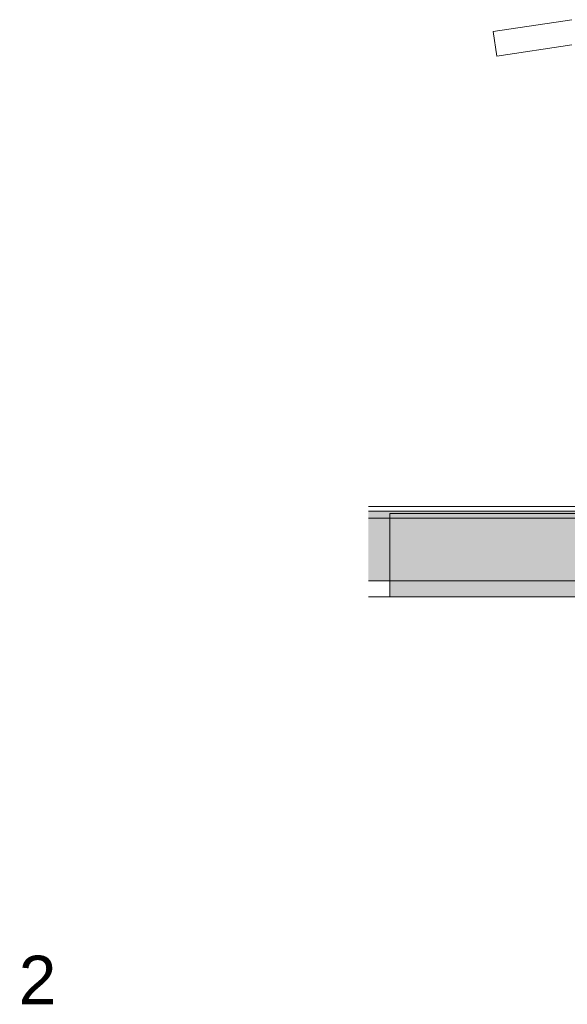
# Model space of a CAD drawing. Header units: millimetres. Extents: x 0 to 650, y -1 to 707.
# Tile 82 of 256: x 335 to 374, y 407 to 478. Entities that reach past the tile are written whole.
import ezdxf
from ezdxf.xclip import XClip

# ---------------------------------------------------------------- set-up
doc = ezdxf.new("R2010")
doc.units = ezdxf.units.MM
doc.header["$MEASUREMENT"] = 0
doc.header["$XCLIPFRAME"] = 0
doc.linetypes.add('Wipeout_Contour', pattern=[1000, 0, -1000])
for name, color, linetype in [('Cobertura.ARQ', 7, 'Continuous'), ('Desenho 2D - Geral.2D', 7, 'Continuous'), ('Laje.ARQ', 7, 'Continuous'), ('Marcador - Cortes e Elevações.2D', 7, 'Continuous')]:
    doc.layers.add(name, color=color, linetype=linetype)
doc.styles.add('GENERATED_STYLE_1', font='txt')
pattern_1 = [(0, (26.093, 442.806), (0, 7.79423), [0.4875, -4.0125]), (0, (28.343, 446.703), (0, 7.79423), [0.4875, -4.0125]), (60, (26.093, 442.806), (-6.75, 3.89711), [0.4875, -4.0125]), (60, (30.593, 442.806), (-6.75, 3.89711), [0.4875, -4.0125]), (120, (26.58, 442.806), (6.75, 3.89711), [0.4875, -4.0125]), (120, (31.08, 442.806), (6.75, 3.89711), [0.4875, -4.0125]), (0, (26.0927, 443.5559), (0, 1.5), [0, -1.5, 0, -2.25]), (45, (26.8427, 443.5559), (-1.06066, 1.06066), [0, -1.125, 0, -1.875])]

# ---------------------------------------------------------------- blocks, each defined once
blk = doc.blocks.new('Desenho_1_1', base_point=(-282.432, 241.551))
at = {"layer": 'Marcador - Cortes e Elevações.2D', "color": 7, "linetype": 'Continuous', "lineweight": 0, "insert": (337.599, 407.308), "char_height": 3.5, "attachment_point": 9, "style": 'GENERATED_STYLE_1'}
blk.add_mtext('\\A1;{\\pqr;\\fArial|b0|i0|c0|p38;2}', dxfattribs=at)
blk = doc.blocks.new('Desenho_5_5', base_point=(26.093, 442.806))
at = {"color": 254, "linetype": 'Wipeout_Contour', "lineweight": 0, "ltscale": 3024.950727}
blk.add_wipeout([(374.708, 478.201), (369.051, 477.352), (369.318, 475.572), (374.708, 476.381), (374.708, 476.606)], dxfattribs=at).dxf.layer = 'Cobertura.ARQ'
at = {"color": 254, "linetype": 'Wipeout_Contour', "lineweight": 0, "ltscale": 2267.584451}
blk.add_wipeout([(361.602, 437.806), (360.064, 437.806), (360.064, 436.656), (361.602, 436.656)], dxfattribs=at).dxf.layer = 'Laje.ARQ'
at = {"layer": 'Cobertura.ARQ', "color": 7, "linetype": 'Continuous', "lineweight": 0}
for p, q in [((369.051, 477.352), (374.708, 478.201)), ((369.318, 475.572), (369.051, 477.352)), ((369.318, 475.572), (374.708, 476.381))]:
    blk.add_line(p, q, dxfattribs=at)
at = {"color": 254, "linetype": 'Wipeout_Contour', "lineweight": 0, "ltscale": 2427.152268}
blk.add_wipeout([(471.108, 442.806), (360.064, 442.806), (360.064, 437.806), (471.108, 437.806)], dxfattribs=at).dxf.layer = 'Laje.ARQ'
at = {"layer": 'Laje.ARQ', "linetype": 'Continuous', "lineweight": 0}
h = blk.add_hatch(dxfattribs=at)
h.set_pattern_fill('Concreto_Celular_0005', color=83, style=0, pattern_type=2)
h.set_pattern_definition(pattern_1)
h.paths.add_polyline_path([(471.108, 442.806), (360.064, 442.806), (360.064, 437.806), (471.108, 437.806)])
at = {"layer": 'Desenho 2D - Geral.2D', "color": 7, "linetype": 'Continuous', "lineweight": 0}
blk.add_line((360.064, 443.153), (639.463, 443.153), dxfattribs=at)
at = {"color": 254, "linetype": 'Wipeout_Contour', "lineweight": 0, "ltscale": 2427.206575}
blk.add_wipeout([(471.102, 436.656), (471.102, 442.656), (361.602, 442.656), (361.602, 436.656)], dxfattribs=at).dxf.layer = 'Laje.ARQ'
at = {"layer": 'Laje.ARQ', "linetype": 'Continuous', "lineweight": 0}
h = blk.add_hatch(dxfattribs=at)
h.set_pattern_fill('Concreto_Celular_0005', color=83, style=0, pattern_type=2)
h.set_pattern_definition(pattern_1)
h.paths.add_polyline_path([(471.102, 436.656), (471.102, 442.656), (361.602, 442.656), (361.602, 436.656)])
at = {"layer": 'Desenho 2D - Geral.2D', "color": 7, "linetype": 'Continuous', "lineweight": 0}
blk.add_line((360.064, 442.318), (639.463, 442.318), dxfattribs=at)
at = {"layer": 'Laje.ARQ', "color": 7, "linetype": 'Continuous', "lineweight": 0}
for p, q in [((471.108, 442.806), (360.064, 442.806)), ((361.602, 442.656), (361.602, 436.656)), ((471.102, 442.656), (361.602, 442.656)), ((471.108, 437.806), (360.064, 437.806)), ((471.102, 436.656), (361.602, 436.656))]:
    blk.add_line(p, q, dxfattribs=at)
at = {"layer": 'Laje.ARQ', "color": 83, "linetype": 'Continuous', "lineweight": 0}
blk.add_line((360.064, 436.656), (361.602, 436.656), dxfattribs=at)

msp = doc.modelspace()

# ---------------------------------------------------------------- block references
at = {"color": 7, "linetype": 'Continuous', "lineweight": 0}
ref = msp.add_blockref('Desenho_5_5', (26.093, 442.806), dxfattribs=at)
XClip(ref).set_block_clipping_path([(360.0636904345, 428.2751855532), (639.463055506, 506.7925253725)])
ref = msp.add_blockref('Desenho_1_1', (-282.432, 241.551), dxfattribs=at)
XClip(ref).set_block_clipping_path([(34.5250269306, 16.0588503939), (345.9587052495, 490.9239661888)])

doc.saveas('drawing.dxf')
